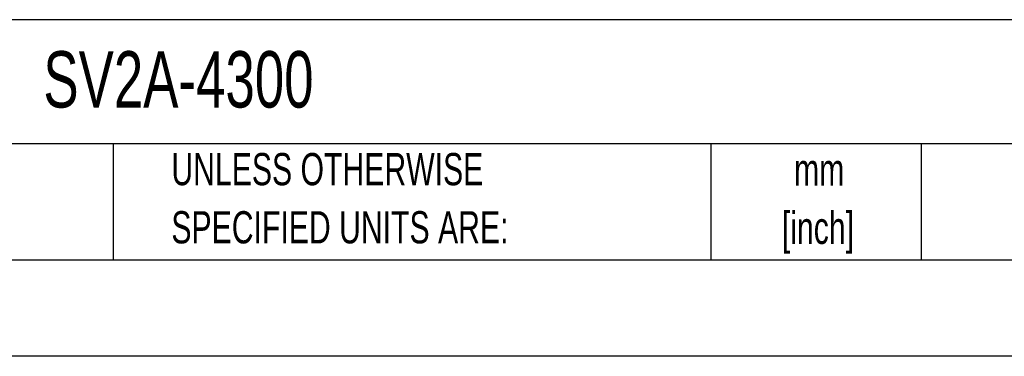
# Model space of a CAD drawing. Header units: millimetres. Extents: x 0 to 1397, y 0 to 1080.
# Tile 14 of 28: x 788 to 1111, y 0 to 111. Entities that reach past the tile are written whole.
import ezdxf

# ---------------------------------------------------------------- set-up
doc = ezdxf.new("R2010")
doc.units = ezdxf.units.MM
doc.header["$LTSCALE"] = 5
doc.linetypes.add('CENTERX2', pattern=[20.32, 12.7, -2.54, 2.54, -2.54])
doc.layers.add('TEXT', color=140, linetype='Continuous', lineweight=25)
doc.styles.add('SLDTEXTSTYLE0', font='TXT', dxfattribs={"width": 0.7})

# ---------------------------------------------------------------- blocks, each defined once
blk = doc.blocks.new('SW_NOTE_0_1')
at = {"layer": 'TEXT', "color": 0, "linetype": 'CENTERX2', "lineweight": 18, "char_height": 10.583, "attachment_point": 2, "style": 'SLDTEXTSTYLE0'}
for s, insert in [('mm', (14.22, 13.64)), ('[inch]', (13.8, -5.47))]:
    blk.add_mtext(s, dxfattribs=dict(at, insert=insert))
blk = doc.blocks.new('SW_NOTE_0_2')
at = {"layer": 'TEXT', "color": 0, "linetype": 'CENTERX2', "lineweight": 18, "char_height": 10.5833, "attachment_point": 1, "style": 'SLDTEXTSTYLE0'}
for s, insert in [('UNLESS OTHERWISE', (0, 13.64)), ('SPECIFIED UNITS ARE:', (0, -5.47))]:
    blk.add_mtext(s, dxfattribs=dict(at, insert=insert))

msp = doc.modelspace()

# ---------------------------------------------------------------- linework, layer by layer
at = {"color": 7, "linetype": 'Continuous'}
msp.add_line((1397.012, 0.013), (0.012, 0.013), dxfattribs=at)
at = {"layer": 'TEXT'}
for p, q in [((1365.25, 110.631), (31.75, 110.631)), ((1365.25, 69.85), (31.75, 69.85)), ((818.901, 69.85), (818.901, 31.75)), ((1015.122, 69.85), (1015.122, 31.75)), ((1084.06, 69.85), (1084.06, 31.75)), ((31.75, 31.75), (1365.25, 31.75))]:
    msp.add_line(p, q, dxfattribs=at)

# ---------------------------------------------------------------- block references
at = {"layer": 'TEXT', "linetype": 'CENTERX2', "lineweight": 18}
for name, p in [('SW_NOTE_0_2', (838.04, 53.177)), ('SW_NOTE_0_1', (1036.43, 52.989))]:
    msp.add_blockref(name, p, dxfattribs=at)

# ---------------------------------------------------------------- texts
at = {"layer": 'TEXT', "linetype": 'CENTERX2', "lineweight": 18, "insert": (796.039, 100.278), "char_height": 18.5208, "attachment_point": 1, "style": 'SLDTEXTSTYLE0'}
msp.add_mtext('SV2A-4300', dxfattribs=at)

doc.saveas('drawing.dxf')
